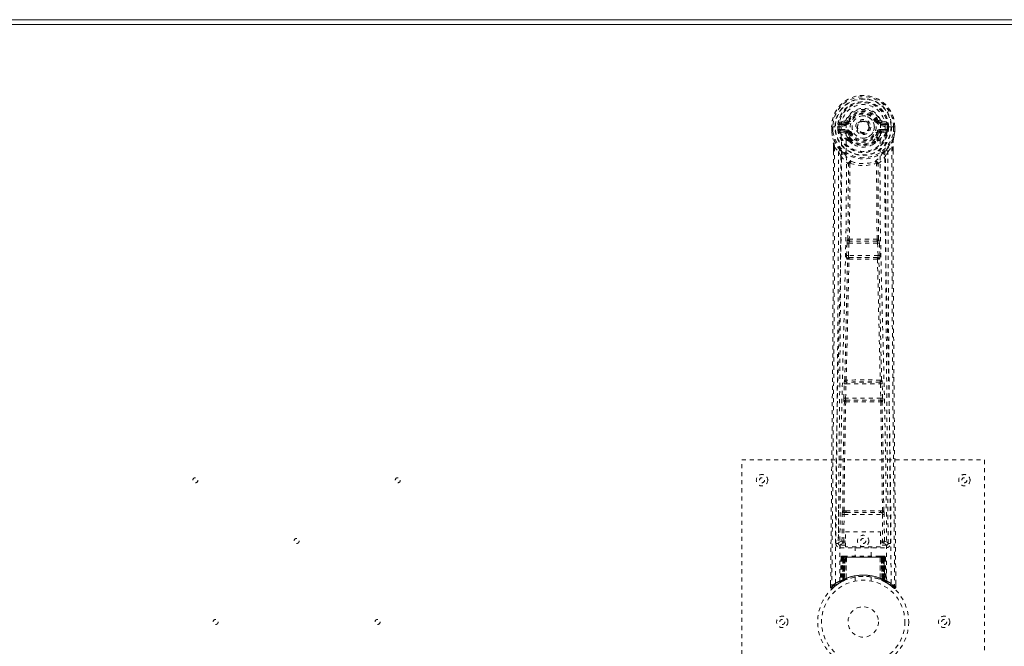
# Model space of a CAD drawing. Header units: inches. Extents: x 23.7 to 107.2, y 42 to 71.8.
# Tile 4 of 6: x 58.6 to 82.9, y 56.3 to 71.8. Entities that reach past the tile are written whole.
import ezdxf

# ---------------------------------------------------------------- set-up
doc = ezdxf.new("R2010")
doc.units = ezdxf.units.IN
doc.header["$MEASUREMENT"] = 0
doc.linetypes.add('SLD-Dashed', pattern=[0.075, 0.05, -0.025])
doc.linetypes.add('SLD-Solid', pattern=[0])

msp = doc.modelspace()

# ---------------------------------------------------------------- linework, layer by layer
at = {"color": 7, "linetype": 'SLD-Solid', "lineweight": 15}
for p, q in [((23.674, 71.772), (107.174, 71.772)), ((107.056, 71.653), (23.793, 71.653)), ((23.793, 71.653), (107.056, 71.653))]:
    msp.add_line(p, q, dxfattribs=at)
at = {"color": 7, "linetype": 'SLD-Dashed', "lineweight": 0}
for p, q in [((78.645, 69.128), (78.645, 69.011)), ((78.649, 69.128), (78.645, 69.128)), ((78.646, 69.128), (78.646, 69.011)), ((78.702, 69.127), (78.649, 69.128)), ((78.674, 69.127), (78.675, 69.011)), ((78.725, 69.127), (78.702, 69.127)), ((78.731, 69.127), (78.725, 69.127)), ((78.881, 69.127), (78.731, 69.127)), ((78.796, 69.054), (78.796, 69.126)), ((78.831, 69.126), (78.826, 69.126)), ((78.826, 69.126), (78.826, 69.055)), ((78.831, 69.049), (78.831, 69.126)), ((78.968, 69.271), (78.849, 69.248)), ((78.879, 69.212), (78.996, 69.232)), ((78.879, 69.212), (78.879, 69.182)), ((78.996, 69.212), (78.879, 69.212)), ((78.996, 69.182), (78.879, 69.182)), ((78.996, 69.232), (78.996, 69.212)), ((78.996, 69.182), (78.996, 69.212)), ((79.001, 69.298), (79.056, 69.275)), ((79.051, 69.267), (79.056, 69.275)), ((79.056, 69.275), (79.078, 69.266)), ((79.581, 69.121), (79.58, 69.105)), ((79.581, 69.129), (79.581, 69.121)), ((79.771, 69.266), (79.793, 69.275)), ((79.793, 69.275), (79.797, 69.267)), ((79.853, 69.232), (79.97, 69.212)), ((79.853, 69.232), (79.853, 69.212)), ((79.97, 69.212), (79.853, 69.212)), ((79.853, 69.182), (79.853, 69.212)), ((79.97, 69.182), (79.853, 69.182)), ((80, 69.248), (79.881, 69.271)), ((79.968, 69.127), (79.968, 69.127)), ((80.118, 69.127), (79.968, 69.127)), ((79.97, 69.182), (79.97, 69.212)), ((80.018, 69.126), (80.023, 69.126)), ((80.018, 69.049), (80.018, 69.126)), ((80.023, 69.055), (80.023, 69.126)), ((80.053, 69.127), (80.053, 69.054)), ((80.053, 69.127), (80.053, 69.127)), ((80.124, 69.127), (80.118, 69.127)), ((80.147, 69.127), (80.124, 69.127)), ((80.2, 69.128), (80.147, 69.127)), ((80.174, 69.011), (80.174, 69.127)), ((80.204, 69.128), (80.2, 69.128)), ((80.202, 69.011), (80.203, 69.128)), ((80.204, 69.128), (80.204, 69.011)), ((78.645, 69.011), (78.645, 69.007)), ((78.796, 69.054), (78.826, 69.055)), ((78.796, 69.054), (78.796, 69.054)), ((78.826, 69.055), (78.832, 69.036)), ((78.832, 69.036), (78.831, 69.049)), ((78.838, 69.011), (78.841, 69.007)), ((78.851, 68.996), (78.841, 69.007)), ((78.851, 68.996), (78.966, 68.975)), ((78.866, 69.06), (78.866, 69.03)), ((78.866, 69.06), (78.996, 69.06)), ((78.996, 69.005), (78.866, 69.03)), ((78.866, 69.03), (78.996, 69.03)), ((78.996, 69.06), (78.996, 69.03)), ((78.996, 69.005), (78.996, 69.03)), ((79.051, 68.964), (79.044, 68.975)), ((79.078, 68.975), (79.051, 68.964)), ((79.798, 68.964), (79.771, 68.975)), ((79.805, 68.975), (79.798, 68.964)), ((79.853, 69.06), (79.853, 69.03)), ((79.853, 69.06), (79.983, 69.06)), ((79.983, 69.03), (79.853, 69.005)), ((79.853, 69.005), (79.853, 69.03)), ((79.853, 69.03), (79.983, 69.03)), ((79.883, 68.975), (79.998, 68.996)), ((79.983, 69.03), (79.983, 69.06)), ((80.008, 69.007), (79.998, 68.996)), ((79.998, 68.996), (79.998, 68.996)), ((79.998, 68.996), (79.998, 68.996)), ((80.008, 69.007), (80.011, 69.011)), ((80.023, 69.055), (80.017, 69.036)), ((80.017, 69.036), (80.018, 69.049)), ((80.053, 69.054), (80.053, 69.054)), ((80.204, 69.007), (80.204, 69.011)), ((78.688, 68.628), (78.688, 68.527)), ((78.689, 68.628), (78.689, 68.526)), ((78.717, 68.627), (78.814, 68.512)), ((79.053, 68.815), (79.053, 68.837)), ((79.072, 68.77), (79.06, 68.787)), ((79.076, 68.842), (79.077, 68.82)), ((79.772, 68.82), (79.773, 68.842)), ((79.789, 68.787), (79.777, 68.77)), ((79.796, 68.815), (79.796, 68.837)), ((80.035, 68.512), (80.131, 68.627)), ((80.16, 68.539), (80.16, 68.628)), ((80.161, 68.628), (80.161, 68.539)), ((78.873, 68.399), (78.814, 68.512)), ((80.035, 68.512), (79.976, 68.399)), ((79.014, 65.947), (79.026, 66.256)), ((79.026, 66.256), (79.028, 66.289)), ((79.045, 66.346), (79.044, 66.346)), ((79.058, 65.945), (79.07, 66.254)), ((79.07, 66.254), (79.779, 66.254)), ((79.089, 66.299), (79.09, 66.299)), ((79.76, 66.299), (79.089, 66.299)), ((79.759, 66.299), (79.76, 66.299)), ((79.779, 66.254), (79.791, 65.945)), ((79.804, 66.346), (79.804, 66.346)), ((79.823, 66.256), (79.82, 66.289)), ((79.835, 65.947), (79.823, 66.256)), ((79.791, 65.945), (79.058, 65.945)), ((79.037, 65.853), (79.024, 65.857)), ((79.081, 65.896), (79.068, 65.9)), ((79.068, 65.9), (79.78, 65.9)), ((79.78, 65.9), (79.768, 65.896)), ((79.812, 65.853), (79.825, 65.857)), ((78.944, 62.425), (78.955, 62.777)), ((78.969, 62.867), (78.969, 62.867)), ((78.989, 62.423), (79, 62.776)), ((79, 62.776), (79.849, 62.776)), ((79.013, 62.821), (79.014, 62.821)), ((79.836, 62.821), (79.013, 62.821)), ((79.835, 62.821), (79.836, 62.821)), ((79.849, 62.776), (79.86, 62.423)), ((79.88, 62.867), (79.88, 62.867)), ((79.904, 62.425), (79.894, 62.777)), ((78.952, 62.335), (78.958, 62.332)), ((79.86, 62.423), (78.989, 62.423)), ((79.002, 62.376), (78.996, 62.378)), ((78.996, 62.378), (79.852, 62.378)), ((79.852, 62.378), (79.847, 62.376)), ((79.891, 62.332), (79.897, 62.335)), ((76.424, 60.897), (82.424, 60.897)), ((76.424, 52.897), (76.424, 60.897)), ((82.424, 60.897), (82.424, 52.897)), ((78.816, 59.654), (78.808, 58.84)), ((78.999, 59.644), (78.95, 59.643)), ((79.899, 59.643), (79.85, 59.644)), ((80.041, 58.84), (80.033, 59.654)), ((78.9, 58.893), (78.907, 59.554)), ((78.945, 58.893), (78.952, 59.553)), ((78.952, 59.553), (79.897, 59.553)), ((78.961, 59.597), (79.008, 59.597)), ((79.008, 59.597), (79.84, 59.597)), ((79.84, 59.597), (79.888, 59.597)), ((79.897, 59.553), (79.904, 58.893)), ((79.949, 58.893), (79.942, 59.554)), ((78.987, 59.12), (79.848, 59.12)), ((78.987, 58.754), (78.987, 59.12)), ((79.848, 59.12), (79.848, 58.754)), ((78.945, 58.848), (78.945, 58.893)), ((78.987, 58.893), (78.945, 58.893)), ((79.848, 58.893), (79.904, 58.893)), ((79.949, 58.893), (79.904, 58.893)), ((79.904, 58.848), (79.904, 58.893)), ((78.808, 58.84), (78.808, 58.838)), ((78.808, 58.838), (78.808, 58.829)), ((78.808, 58.836), (78.811, 58.819)), ((78.853, 58.791), (78.853, 58.731)), ((78.987, 58.791), (78.853, 58.791)), ((78.853, 58.731), (79.996, 58.731)), ((78.987, 58.848), (78.945, 58.848)), ((79.848, 58.754), (78.987, 58.754)), ((79.229, 58.754), (79.229, 58.522)), ((79.619, 58.522), (79.619, 58.754)), ((79.848, 58.848), (79.904, 58.848)), ((79.996, 58.791), (79.848, 58.791)), ((79.996, 58.731), (79.996, 58.791)), ((80.038, 58.819), (80.041, 58.836)), ((80.04, 58.829), (80.041, 58.838)), ((80.041, 58.838), (80.041, 58.84)), ((78.878, 58.493), (78.857, 57.887)), ((78.891, 58.493), (78.871, 57.895)), ((78.891, 58.493), (78.878, 58.493)), ((78.91, 58.493), (78.889, 57.906)), ((78.912, 58.496), (78.89, 57.902)), ((78.909, 58.522), (78.905, 58.521)), ((78.91, 58.522), (78.91, 58.522)), ((78.976, 58.493), (78.91, 58.493)), ((78.918, 58.522), (78.917, 58.519)), ((78.917, 58.493), (78.917, 57.935)), ((78.922, 58.522), (78.918, 58.522)), ((78.931, 58.522), (78.921, 58.522)), ((78.922, 58.493), (79.927, 58.493)), ((78.922, 57.938), (78.922, 58.493)), ((78.93, 57.942), (78.931, 58.493)), ((78.935, 58.522), (78.931, 58.522)), ((78.935, 58.493), (78.935, 57.944)), ((79.914, 58.493), (78.935, 58.493)), ((79.006, 58.522), (78.94, 58.522)), ((78.949, 58.493), (78.949, 57.951)), ((78.952, 58.493), (78.949, 58.493)), ((78.952, 58.493), (79.896, 58.493)), ((78.952, 57.952), (78.952, 58.493)), ((78.957, 57.941), (78.976, 58.493)), ((78.978, 58.493), (78.959, 57.942)), ((78.976, 58.493), (78.978, 58.493)), ((79.002, 57.97), (79.006, 58.494)), ((79.008, 58.493), (79.004, 57.971)), ((79.008, 58.493), (79.006, 58.494)), ((79.84, 58.522), (79.008, 58.522)), ((79.841, 58.493), (79.008, 58.493)), ((79.842, 58.494), (79.841, 58.493)), ((79.845, 57.971), (79.841, 58.493)), ((79.842, 58.494), (79.847, 57.97)), ((79.909, 58.522), (79.843, 58.522)), ((79.871, 58.493), (79.872, 58.493)), ((79.89, 57.942), (79.871, 58.493)), ((79.939, 58.493), (79.872, 58.493)), ((79.872, 58.493), (79.892, 57.941)), ((79.9, 58.493), (79.896, 58.493)), ((79.896, 58.493), (79.896, 57.952)), ((79.9, 57.951), (79.9, 58.493)), ((79.918, 58.522), (79.914, 58.522)), ((79.914, 57.944), (79.914, 58.493)), ((79.927, 58.522), (79.918, 58.522)), ((79.918, 58.493), (79.919, 57.942)), ((79.931, 58.522), (79.926, 58.522)), ((79.927, 58.493), (79.927, 57.938)), ((79.932, 57.935), (79.932, 58.493)), ((79.959, 57.902), (79.937, 58.496)), ((79.939, 58.522), (79.939, 58.522)), ((79.939, 58.493), (79.96, 57.906)), ((79.944, 58.521), (79.94, 58.522)), ((79.957, 58.493), (79.978, 57.895)), ((79.971, 58.493), (79.957, 58.493)), ((79.971, 58.493), (79.992, 57.887)), ((78.874, 57.881), (78.94, 57.915)), ((78.889, 57.906), (78.957, 57.941)), ((78.897, 57.912), (78.902, 57.911)), ((78.917, 57.935), (78.922, 57.938)), ((78.929, 57.91), (78.917, 57.935)), ((78.929, 57.91), (78.921, 57.905)), ((78.934, 57.912), (78.922, 57.938)), ((78.934, 57.912), (78.929, 57.91)), ((78.942, 57.916), (78.93, 57.942)), ((78.961, 57.924), (78.934, 57.912)), ((78.947, 57.918), (78.935, 57.944)), ((78.94, 57.915), (78.942, 57.916)), ((78.942, 57.916), (78.947, 57.918)), ((78.961, 57.924), (78.949, 57.951)), ((78.964, 57.926), (78.952, 57.952)), ((78.959, 57.942), (78.957, 57.941)), ((79.002, 57.97), (79.004, 57.971)), ((79.004, 57.943), (79.007, 57.944)), ((79.224, 58.004), (79.224, 57.907)), ((79.624, 57.907), (79.624, 58.004)), ((79.841, 57.944), (79.844, 57.943)), ((79.845, 57.971), (79.847, 57.97)), ((79.896, 57.952), (79.885, 57.926)), ((79.888, 57.924), (79.885, 57.926)), ((79.9, 57.951), (79.888, 57.924)), ((79.892, 57.941), (79.89, 57.942)), ((79.892, 57.941), (79.96, 57.906)), ((79.914, 57.944), (79.902, 57.918)), ((79.902, 57.918), (79.906, 57.916)), ((79.919, 57.942), (79.906, 57.916)), ((79.907, 57.916), (79.908, 57.915)), ((79.908, 57.915), (79.975, 57.881)), ((79.927, 57.938), (79.914, 57.912)), ((79.92, 57.91), (79.914, 57.912)), ((79.932, 57.935), (79.92, 57.91)), ((79.927, 57.938), (79.932, 57.935)), ((78.618, 57.84), (78.618, 57.755)), ((78.618, 57.755), (78.648, 57.755)), ((78.668, 57.732), (78.769, 57.813)), ((78.778, 57.82), (78.839, 57.858)), ((78.842, 57.862), (78.856, 57.87)), ((78.857, 57.887), (78.871, 57.895)), ((79.978, 57.895), (79.992, 57.887)), ((79.993, 57.87), (80.006, 57.862)), ((80.231, 57.755), (80.23, 57.839))]:
    msp.add_line(p, q, dxfattribs=at)
at = {"color": 7, "linetype": 'SLD-Dashed', "lineweight": 0, "flags": 128}
for points in [[(78.999, 69.157), (79.004, 69.235), (79.027, 69.311), (79.066, 69.38), (79.12, 69.441), (79.186, 69.491), (79.26, 69.527), (79.341, 69.55), (79.424, 69.557), (79.508, 69.55), (79.589, 69.527), (79.663, 69.491), (79.729, 69.441), (79.783, 69.38), (79.822, 69.311), (79.845, 69.235), (79.85, 69.157)], [(78.645, 69.128), (78.645, 69.128), (78.646, 69.128), (78.648, 69.127), (78.652, 69.127), (78.656, 69.127), (78.662, 69.127), (78.668, 69.127), (78.674, 69.127)], [(78.736, 57.849), (78.742, 59.439), (78.76, 61.028), (78.791, 62.615), (78.829, 64.198), (78.858, 65.438), (78.882, 66.673), (78.892, 67.904), (78.881, 69.127)], [(78.879, 69.182), (78.856, 69.186), (78.836, 69.199)], [(78.845, 57.904), (78.852, 59.49), (78.872, 61.075), (78.905, 62.658), (78.946, 64.237), (78.977, 65.474), (79.001, 66.707), (79.011, 67.935), (78.999, 69.157)], [(79.105, 69.255), (79.1, 69.257), (79.095, 69.259), (79.09, 69.261), (79.086, 69.263), (79.083, 69.264), (79.08, 69.265), (79.078, 69.266), (79.078, 69.266)], [(79.743, 69.255), (79.749, 69.257), (79.754, 69.259), (79.759, 69.261), (79.763, 69.263), (79.766, 69.264), (79.769, 69.265), (79.77, 69.266), (79.771, 69.266)], [(80.004, 57.904), (79.997, 59.49), (79.977, 61.075), (79.944, 62.658), (79.903, 64.237), (79.872, 65.474), (79.847, 66.707), (79.838, 67.935), (79.85, 69.157)], [(80.112, 57.849), (80.107, 59.439), (80.088, 61.028), (80.058, 62.615), (80.02, 64.198), (79.99, 65.438), (79.967, 66.673), (79.957, 67.904), (79.968, 69.127)], [(80.013, 69.199), (79.993, 69.186), (79.97, 69.182)], [(80.023, 69.126), (80.027, 69.126), (80.033, 69.126), (80.043, 69.126), (80.053, 69.127)], [(80.174, 69.127), (80.181, 69.127), (80.187, 69.127), (80.192, 69.127), (80.197, 69.127), (80.201, 69.127), (80.203, 69.127), (80.204, 69.128), (80.204, 69.128)], [(78.645, 69.011), (78.658, 68.916), (78.674, 68.841)], [(78.645, 69.007), (78.646, 69.007), (78.648, 69.007), (78.651, 69.007), (78.655, 69.008), (78.659, 69.009), (78.664, 69.009), (78.669, 69.01), (78.675, 69.011)], [(78.675, 69.011), (78.668, 69.011), (78.662, 69.011), (78.657, 69.011), (78.652, 69.011), (78.648, 69.011), (78.646, 69.011), (78.645, 69.011), (78.645, 69.011)], [(78.645, 69.007), (78.657, 68.918), (78.676, 68.83)], [(78.826, 69.055), (78.826, 69.055), (78.826, 69.055)], [(78.831, 69.049), (78.848, 69.057), (78.866, 69.06)], [(78.994, 68.953), (78.98, 68.97), (78.966, 68.975)], [(79.053, 68.837), (79.022, 68.888), (78.994, 68.953)], [(79.051, 68.964), (79.077, 68.903), (79.105, 68.856)], [(79.105, 68.987), (79.1, 68.984), (79.095, 68.982), (79.09, 68.98), (79.086, 68.979), (79.083, 68.977), (79.08, 68.976), (79.078, 68.975), (79.078, 68.975)], [(79.743, 68.987), (79.749, 68.984), (79.754, 68.982), (79.759, 68.98), (79.763, 68.979), (79.766, 68.977), (79.769, 68.976), (79.77, 68.975), (79.771, 68.975)], [(79.796, 68.837), (79.827, 68.888), (79.855, 68.953)], [(79.855, 68.953), (79.869, 68.97), (79.883, 68.975)], [(79.983, 69.06), (80.001, 69.057), (80.018, 69.049)], [(80.053, 69.054), (80.042, 69.054), (80.033, 69.055), (80.026, 69.055), (80.023, 69.055)], [(80.023, 69.055), (80.023, 69.055), (80.023, 69.055)], [(80.173, 68.83), (80.19, 68.908), (80.204, 69.007)], [(80.204, 69.011), (80.204, 69.011), (80.203, 69.011), (80.2, 69.011), (80.197, 69.011), (80.192, 69.011), (80.186, 69.011), (80.18, 69.011), (80.174, 69.011)], [(80.204, 69.007), (80.203, 69.007), (80.201, 69.007), (80.198, 69.007), (80.194, 69.008), (80.19, 69.009), (80.185, 69.009), (80.179, 69.01), (80.174, 69.011)], [(80.204, 69.011), (80.191, 68.916), (80.175, 68.841)], [(78.717, 68.627), (78.719, 67.813), (78.718, 66.964), (78.716, 66.081), (78.712, 65.278), (78.709, 64.761), (78.706, 64.219), (78.701, 63.652), (78.697, 63.089), (78.693, 62.601), (78.687, 61.954), (78.681, 61.266), (78.674, 60.537), (78.667, 59.86), (78.648, 57.755)], [(78.674, 68.841), (78.674, 68.835), (78.676, 68.83)], [(78.856, 68.552), (78.755, 68.675), (78.676, 68.83)], [(78.688, 68.628), (78.687, 68.628), (78.688, 68.628), (78.691, 68.628), (78.695, 68.627), (78.7, 68.627), (78.705, 68.627), (78.711, 68.627), (78.717, 68.627)], [(79.072, 68.77), (79.147, 68.71), (79.197, 68.684)], [(79.652, 68.684), (79.702, 68.71), (79.777, 68.77)], [(79.993, 68.552), (80.094, 68.675), (80.173, 68.83)], [(80.131, 68.627), (80.13, 67.889), (80.131, 67.108), (80.133, 66.285), (80.136, 65.42), (80.141, 64.623), (80.146, 63.794), (80.148, 63.603), (80.149, 63.411), (80.151, 63.217), (80.152, 63.083), (80.153, 62.954), (80.154, 62.818), (80.155, 62.677), (80.159, 62.223), (80.164, 61.719), (80.169, 61.163), (80.172, 60.812), (80.176, 60.44), (80.18, 60.037), (80.184, 59.661), (80.188, 59.171), (80.192, 58.735), (80.196, 58.354), (80.199, 58.027), (80.201, 57.755)], [(80.131, 68.627), (80.137, 68.627), (80.143, 68.627), (80.149, 68.627), (80.154, 68.627), (80.158, 68.628), (80.161, 68.628), (80.161, 68.628), (80.161, 68.628)], [(80.173, 68.83), (80.175, 68.835), (80.175, 68.841)], [(78.688, 68.527), (78.685, 65.91), (78.668, 63.194), (78.643, 60.472), (78.618, 57.755)], [(78.814, 68.512), (78.814, 67.771), (78.812, 66.999), (78.81, 66.196), (78.806, 65.43), (78.801, 64.655), (78.795, 63.879), (78.788, 63.123), (78.782, 62.398), (78.776, 61.722), (78.768, 60.966), (78.761, 60.256), (78.755, 59.559), (78.748, 58.837)], [(78.873, 68.399), (78.864, 65.213), (78.838, 62.025), (78.808, 58.836)], [(78.873, 68.399), (78.957, 68.301), (79.055, 68.215)], [(78.951, 68.464), (78.96, 68.455), (78.966, 68.449)], [(79.794, 68.215), (79.892, 68.301), (79.976, 68.399)], [(79.883, 68.449), (79.888, 68.455), (79.898, 68.464)], [(80.041, 58.836), (80.01, 62.025), (79.985, 65.213), (79.976, 68.399)], [(80.101, 58.837), (80.098, 59.213), (80.093, 59.642), (80.089, 60.111), (80.085, 60.536), (80.083, 60.759), (80.08, 60.981), (80.078, 61.204), (80.076, 61.456), (80.073, 61.711), (80.071, 61.959), (80.066, 62.462), (80.062, 62.93), (80.058, 63.362), (80.055, 63.785), (80.051, 64.275), (80.045, 65.115), (80.04, 65.964), (80.037, 66.841), (80.035, 67.695), (80.035, 68.512)], [(80.161, 68.539), (80.164, 65.911), (80.181, 63.193), (80.206, 60.474), (80.231, 57.755)], [(79.045, 66.346), (79.056, 67.278), (79.057, 68.207)], [(79.103, 68.224), (79.098, 68.233), (79.091, 68.24), (79.083, 68.244), (79.075, 68.244), (79.067, 68.241), (79.061, 68.234), (79.057, 68.226), (79.055, 68.215)], [(79.093, 68.213), (79.092, 67.284), (79.081, 66.351)], [(79.103, 68.224), (79.096, 68.22), (79.093, 68.217), (79.093, 68.215), (79.093, 68.213)], [(79.794, 68.215), (79.792, 68.226), (79.788, 68.234), (79.782, 68.241), (79.774, 68.244), (79.766, 68.244), (79.758, 68.24), (79.751, 68.233), (79.746, 68.224)], [(79.756, 68.213), (79.756, 68.215), (79.755, 68.217), (79.753, 68.22), (79.746, 68.224)], [(79.768, 66.351), (79.757, 67.284), (79.756, 68.213)], [(79.804, 66.346), (79.793, 67.278), (79.792, 68.207)], [(79.026, 66.256), (79.031, 66.256), (79.041, 66.255), (79.055, 66.255), (79.07, 66.254)], [(79.07, 66.254), (79.071, 66.263), (79.073, 66.271), (79.077, 66.285), (79.083, 66.295), (79.086, 66.298), (79.088, 66.299), (79.089, 66.299)], [(79.779, 66.254), (79.786, 66.254), (79.794, 66.255), (79.801, 66.255), (79.808, 66.255), (79.813, 66.255), (79.818, 66.256), (79.821, 66.256), (79.823, 66.256)], [(79.014, 65.947), (79.016, 65.947), (79.019, 65.947), (79.024, 65.947), (79.029, 65.946), (79.036, 65.946), (79.043, 65.946), (79.05, 65.946), (79.058, 65.945)], [(79.068, 65.9), (79.063, 65.904), (79.06, 65.914), (79.058, 65.928), (79.058, 65.937), (79.058, 65.945)], [(79.791, 65.945), (79.791, 65.937), (79.791, 65.928), (79.789, 65.914), (79.785, 65.904), (79.78, 65.9)], [(79.791, 65.945), (79.798, 65.946), (79.806, 65.946), (79.813, 65.946), (79.82, 65.946), (79.825, 65.947), (79.83, 65.947), (79.833, 65.947), (79.835, 65.947)], [(78.969, 62.867), (79.004, 64.363), (79.037, 65.853)], [(79.003, 62.87), (79.039, 64.366), (79.072, 65.858)], [(79.776, 65.858), (79.81, 64.366), (79.845, 62.87)], [(79.88, 62.867), (79.845, 64.363), (79.812, 65.853)], [(78.955, 62.777), (78.957, 62.811), (78.957, 62.813)], [(78.955, 62.777), (78.957, 62.777), (78.96, 62.777), (78.964, 62.777), (78.97, 62.777), (78.977, 62.777), (78.984, 62.776), (78.992, 62.776), (79, 62.776)], [(78.974, 62.848), (78.972, 62.85), (78.969, 62.867)], [(79.849, 62.776), (79.857, 62.776), (79.865, 62.776), (79.872, 62.777), (79.879, 62.777), (79.884, 62.777), (79.889, 62.777), (79.892, 62.777), (79.894, 62.777)], [(79.894, 62.777), (79.892, 62.811), (79.892, 62.813)], [(78.917, 59.642), (78.933, 60.988), (78.958, 62.332)], [(78.944, 62.425), (78.946, 62.425), (78.949, 62.424), (78.954, 62.424), (78.959, 62.424), (78.966, 62.424), (78.973, 62.424), (78.981, 62.424), (78.989, 62.423)], [(78.95, 59.643), (78.966, 60.99), (78.991, 62.335)], [(79.857, 62.335), (79.882, 60.99), (79.899, 59.643)], [(79.86, 62.423), (79.868, 62.424), (79.876, 62.424), (79.883, 62.424), (79.89, 62.424), (79.895, 62.424), (79.9, 62.424), (79.903, 62.425), (79.904, 62.425)], [(79.932, 59.642), (79.916, 60.988), (79.891, 62.332)], [(78.961, 59.597), (78.944, 59.601), (78.933, 59.608)], [(78.999, 59.644), (79.21, 59.644), (79.424, 59.644), (79.639, 59.644), (79.85, 59.644)], [(78.907, 59.554), (78.912, 59.554), (78.922, 59.553), (78.936, 59.553), (78.952, 59.553)], [(79.008, 59.597), (79.213, 59.597), (79.419, 59.597), (79.63, 59.597), (79.84, 59.597)], [(79.897, 59.553), (79.912, 59.553), (79.927, 59.553), (79.937, 59.554), (79.942, 59.554)], [(78.9, 58.893), (78.831, 58.865), (78.81, 58.839)], [(78.9, 58.893), (78.905, 58.893), (78.915, 58.893), (78.929, 58.893), (78.945, 58.893)], [(80.041, 58.836), (80.018, 58.865), (79.949, 58.893)], [(78.853, 58.791), (78.876, 58.819), (78.945, 58.848)], [(79.904, 58.848), (79.973, 58.819), (79.996, 58.791)], [(78.878, 58.493), (78.881, 58.493), (78.889, 58.493), (78.902, 58.493), (78.917, 58.493)], [(78.931, 58.493), (78.916, 58.493), (78.903, 58.493), (78.895, 58.493), (78.891, 58.493)], [(78.91, 58.493), (78.91, 58.493), (78.912, 58.493), (78.915, 58.493), (78.92, 58.493), (78.926, 58.493), (78.933, 58.493), (78.941, 58.493), (78.949, 58.493)], [(78.931, 58.52), (78.927, 58.521), (78.925, 58.521), (78.923, 58.522), (78.923, 58.522)], [(78.988, 58.512), (78.981, 58.502), (78.978, 58.493)], [(79.006, 58.494), (78.992, 58.508), (78.988, 58.512)], [(79.842, 58.494), (79.857, 58.508), (79.861, 58.512)], [(79.871, 58.493), (79.868, 58.502), (79.861, 58.512)], [(79.9, 58.493), (79.908, 58.493), (79.916, 58.493), (79.923, 58.493), (79.929, 58.493), (79.933, 58.493), (79.937, 58.493), (79.939, 58.493), (79.939, 58.493)], [(79.91, 58.521), (79.909, 58.522), (79.908, 58.522)], [(79.925, 58.522), (79.925, 58.522), (79.924, 58.521), (79.922, 58.521), (79.918, 58.52)], [(79.957, 58.493), (79.954, 58.493), (79.945, 58.493), (79.933, 58.493), (79.918, 58.493)], [(79.932, 58.493), (79.947, 58.493), (79.96, 58.493), (79.968, 58.493), (79.971, 58.493)], [(79.939, 58.492), (79.938, 58.499), (79.937, 58.501)], [(79.958, 57.89), (79.952, 57.893), (79.92, 57.91)], [(79.961, 57.898), (79.96, 57.904), (79.96, 57.906)], [(78.621, 57.755), (78.622, 57.747), (78.626, 57.74), (78.631, 57.733), (78.637, 57.728), (78.645, 57.726), (78.652, 57.725), (78.659, 57.727), (78.666, 57.731)], [(79.998, 57.87), (79.992, 57.881), (79.987, 57.894)], [(79.992, 57.881), (79.991, 57.887), (79.991, 57.888)], [(80.201, 57.755), (80.194, 57.746), (80.187, 57.739), (80.183, 57.734), (80.181, 57.732)], [(80.183, 57.735), (80.19, 57.731), (80.198, 57.729), (80.206, 57.728), (80.214, 57.73), (80.221, 57.733), (80.226, 57.738), (80.23, 57.745), (80.231, 57.753)], [(80.231, 57.755), (80.231, 57.755), (80.229, 57.755), (80.222, 57.755), (80.213, 57.755), (80.207, 57.755), (80.201, 57.755)]]:
    msp.add_lwpolyline(points, dxfattribs=at)
at = {"color": 7, "linetype": 'SLD-Dashed', "lineweight": 0}
for centre, radius in [((79.424, 69.121), 0.7), ((79.424, 69.121), 0.69), ((79.424, 69.121), 0.623), ((79.424, 69.121), 0.32), ((79.424, 69.121), 0.275), ((79.424, 69.121), 0.187), ((79.424, 69.121), 0.157), ((79.424, 69.121), 0.142), ((79.424, 69.121), 0.14), ((79.424, 69.121), 0.138), ((62.924, 60.397), 0.0625), ((67.924, 60.397), 0.0625), ((76.924, 60.397), 0.141), ((76.924, 60.397), 0.0625), ((81.924, 60.397), 0.141), ((81.924, 60.397), 0.0625), ((65.424, 58.897), 0.0625), ((79.424, 58.897), 0.141), ((79.424, 58.897), 0.0625), ((79.424, 56.897), 1.125), ((79.424, 56.897), 1.03), ((79.424, 56.897), 0.376), ((63.424, 56.897), 0.0625), ((67.424, 56.897), 0.0625), ((77.424, 56.897), 0.141), ((77.424, 56.897), 0.0625), ((81.424, 56.897), 0.141), ((81.424, 56.897), 0.0625)]:
    msp.add_circle(centre, radius, dxfattribs=at)
for centre, radius, start, end in [((79.424, 69.121), 0.78, 0, 179.4852), ((79.424, 69.121), 0.78, 0.5288, 179.4712), ((79.424, 69.121), 0.75, 0.4562, 179.5438), ((79.424, 69.121), 0.629, 0.5444, 179.4556), ((79.424, 69.121), 0.599, 0.5443, 179.4557), ((79.424, 69.133), 0.543, 359.366, 180.634), ((79.424, 69.121), 0.459, 22.774, 157.226), ((79.424, 69.121), 0.4, 22.774, 157.226), ((79.424, 69.121), 0.376, 22.774, 157.226), ((79.424, 69.121), 0.346, 22.7741, 157.2259), ((79.424, 69.121), 0.275, 90, 270), ((79.424, 69.121), 0.275, 269.9999, 90.0001), ((78.819, 69.999), 0.872, 268.4822, 270.4289), ((79.424, 69.121), 0.593, 172.3909, 179.4476), ((79.04, 69.172), 0.206, 158.3464, 172.3379), ((78.878, 69.241), 0.0299, 167.891, 271.953), ((78.998, 68.916), 0.242, 89.7355, 118.8253), ((78.996, 69.262), 0.0301, 162.3482, 268.5764), ((78.959, 69.316), 0.0455, 281.3442, 337.4808), ((78.99, 69.303), 0.0715, 274.7859, 329.7548), ((78.996, 69.301), 0.089, 270, 337.226), ((78.996, 69.301), 0.119, 270.0002, 337.2259), ((79.853, 69.301), 0.119, 202.7747, 269.9997), ((79.853, 69.301), 0.089, 202.774, 270), ((79.278, 70.579), 1.402, 291.5618, 293.9877), ((79.859, 69.303), 0.0714, 210.3182, 265.2448), ((79.89, 69.316), 0.0455, 202.5307, 258.6463), ((79.849, 68.908), 0.249, 61.7056, 89.8623), ((79.852, 69.262), 0.0301, 271.4564, 17.6189), ((79.971, 69.241), 0.0299, 268.0458, 12.1101), ((79.809, 69.172), 0.206, 7.6607, 21.6582), ((79.424, 69.121), 0.593, 0.5524, 7.6091), ((78.675, 69.011), 0.03, 180.2178, 185.2738), ((79.424, 69.121), 0.787, 188.3239, 351.6761), ((79.424, 69.121), 0.758, 188.3239, 351.6761), ((79.424, 69.121), 0.632, 186.0642, 353.9358), ((79.424, 69.121), 0.602, 186.2697, 353.7303), ((78.915, 69.044), 0.0843, 185.4017, 202.6192), ((78.866, 68.999), 0.0305, 89.0404, 156.1703), ((79.293, 69.215), 0.497, 204.8148, 243.6296), ((79.231, 69.216), 0.439, 210.069, 246.0864), ((78.996, 68.975), 0.0299, 91.0444, 179.0059), ((79.024, 68.947), 0.031, 31.5917, 170.0522), ((78.996, 68.941), 0.119, 22.7736, 90.0003), ((78.996, 68.941), 0.089, 22.774, 90), ((78.994, 68.948), 0.0567, 28.2303, 87.978), ((79.083, 68.834), 0.0305, 43.9333, 174.3695), ((79.105, 68.818), 0.0371, 89.2778, 139.8311), ((79.424, 69.121), 0.376, 202.774, 337.226), ((79.424, 69.121), 0.346, 202.7741, 337.2259), ((79.424, 69.114), 0.411, 219.0115, 320.9885), ((79.424, 69.121), 0.157, 245.1542, 290.0596), ((79.853, 68.941), 0.119, 89.9997, 157.2258), ((79.359, 69.117), 0.465, 325.8365, 340.7959), ((79.766, 68.834), 0.0305, 5.631, 136.0662), ((79.744, 68.818), 0.0371, 40.1681, 90.7269), ((79.853, 68.941), 0.089, 90, 157.226), ((79.561, 69.211), 0.491, 296.1274, 335.5126), ((79.617, 69.217), 0.44, 293.9348, 329.902), ((79.825, 68.947), 0.031, 10.1685, 148.1943), ((79.855, 68.948), 0.0565, 91.9536, 151.5677), ((79.853, 68.975), 0.0299, 0.9946, 88.9527), ((79.983, 68.999), 0.0306, 23.8334, 90.9558), ((79.903, 69.051), 0.115, 339.6928, 352.2864), ((77.486, 68.657), 1.202, 358.6567, 8.8134), ((75.098, 67.988), 3.675, 10.0104, 13.2385), ((79.075, 68.792), 0.0505, 88.273, 115.747), ((79.075, 68.77), 0.0506, 88.2451, 115.6865), ((79.097, 68.811), 0.0444, 175.0137, 212.6939), ((79.112, 68.765), 0.0404, 127.2283, 172.6908), ((79.424, 69.132), 0.453, 219.7482, 320.251), ((79.109, 68.821), 0.0326, 181.6403, 227.8293), ((79.424, 69.158), 0.494, 226.9722, 313.0278), ((79.424, 69.102), 0.476, 241.4724, 298.5268), ((79.74, 68.821), 0.0326, 312.1618, 358.3638), ((79.737, 68.765), 0.0404, 7.3052, 52.7794), ((79.774, 68.769), 0.0506, 64.3251, 91.7432), ((79.774, 68.792), 0.0504, 64.2126, 91.7619), ((79.752, 68.811), 0.0444, 327.3986, 4.9938), ((83.752, 67.988), 3.677, 166.7626, 169.9891), ((81.363, 68.657), 1.202, 171.1868, 181.3431), ((79.276, 68.064), 0.644, 130.7402, 135.9129), ((80.399, 70.126), 2.205, 225.5693, 228.9415), ((78.934, 68.397), 0.0608, 58.031, 177.6176), ((79.693, 68.958), 0.887, 215.0291, 230.8693), ((79.156, 68.958), 0.888, 309.1312, 324.9703), ((79.915, 68.397), 0.0608, 2.3818, 121.9713), ((78.449, 70.127), 2.205, 311.0589, 314.43), ((79.573, 68.064), 0.644, 44.0886, 49.2597), ((79.115, 68.211), 0.0608, 73.457, 176.3325), ((79.043, 68.207), 0.0143, 356.6546, 32.4379), ((79.089, 68.134), 0.0794, 87.4881, 113.9502), ((79.179, 68.206), 0.0786, 126.2624, 166.6727), ((79.424, 69.134), 0.965, 250.5266, 289.4744), ((79.424, 69.062), 0.844, 249.7728, 290.2273), ((79.734, 68.211), 0.0608, 3.6684, 106.5421), ((79.67, 68.206), 0.0786, 13.3245, 53.7384), ((79.76, 68.134), 0.0795, 66.0555, 92.5069), ((79.806, 68.207), 0.0143, 147.5512, 183.3563), ((79.122, 66.293), 0.0933, 145.8678, 182.4637), ((79.089, 66.344), 0.0451, 177.8562, 268.9587), ((79.075, 66.262), 0.0889, 86.1817, 109.6202), ((79.09, 66.344), 0.0451, 177.8516, 268.9523), ((79.167, 66.339), 0.0873, 171.8093, 206.8095), ((79.424, 33.629), 32.724, 89.399, 90.6009), ((79.424, 32.918), 33.383, 89.4253, 90.5747), ((79.681, 66.339), 0.0872, 333.1874, 8.1937), ((79.758, 66.344), 0.0451, 271.0472, 2.1488), ((79.759, 66.344), 0.0451, 271.0429, 2.1422), ((79.72, 66.256), 0.0588, 357.8349, 46.6345), ((79.774, 66.263), 0.088, 70.2463, 93.9519), ((79.727, 66.293), 0.0933, 357.5355, 34.1318), ((79.177, 65.92), 0.165, 170.5922, 202.3681), ((79.672, 65.92), 0.165, 337.634, 9.4057), ((79.069, 65.855), 0.0451, 90.864, 177.5117), ((79.082, 65.851), 0.0451, 90.8964, 177.3977), ((79.066, 65.766), 0.0919, 86.0224, 108.5455), ((79.133, 65.864), 0.0607, 148.3022, 186.2242), ((79.425, 102.877), 37.021, 269.4551, 270.5446), ((79.424, 98.775), 32.881, 269.4018, 270.5982), ((79.767, 65.851), 0.0451, 2.5996, 89.1048), ((79.715, 65.864), 0.0613, 353.9421, 31.5315), ((79.783, 65.766), 0.092, 71.466, 93.9879), ((79.78, 65.855), 0.0451, 2.4883, 89.136), ((79.075, 62.817), 0.118, 154.6468, 182.0139), ((78.996, 62.745), 0.125, 86.4443, 102.236), ((79.014, 62.866), 0.0451, 178.3748, 269.3674), ((79.014, 62.864), 0.0433, 202.7746, 270.2224), ((79.062, 62.782), 0.0626, 141.5424, 185.5182), ((79.072, 62.859), 0.0697, 170.9153, 213.0659), ((79.424, 29.303), 33.57, 89.2813, 90.7188), ((79.424, 29.474), 33.35, 89.2944, 90.7056), ((79.777, 62.859), 0.0697, 326.9354, 9.0833), ((79.835, 62.866), 0.0451, 270.6354, 1.6283), ((79.835, 62.866), 0.0451, 270.631, 1.6282), ((79.787, 62.782), 0.0626, 354.4816, 38.4577), ((79.853, 62.747), 0.123, 77.6591, 93.6606), ((79.774, 62.817), 0.118, 357.9888, 25.3639), ((79.164, 62.397), 0.222, 172.882, 196.3582), ((78.997, 62.333), 0.0451, 90.5581, 178.0574), ((79.003, 62.331), 0.0451, 90.5769, 178.0303), ((78.984, 62.199), 0.136, 86.7386, 101.1122), ((79.048, 62.41), 0.0601, 166.9015, 211.4014), ((79.048, 62.342), 0.0567, 143.3831, 187.522), ((79.424, 98.466), 36.134, 269.3135, 270.6865), ((79.424, 95.405), 33.032, 269.2676, 270.7324), ((79.846, 62.331), 0.0451, 1.9697, 89.4215), ((79.801, 62.342), 0.057, 352.6139, 36.4809), ((79.801, 62.41), 0.0601, 328.6021, 13.0979), ((79.852, 62.333), 0.0451, 1.9426, 89.4419), ((79.865, 62.199), 0.136, 78.8632, 93.2831), ((79.685, 62.397), 0.222, 343.6425, 7.1173), ((79.196, 59.567), 0.289, 164.979, 182.6491), ((78.943, 59.385), 0.258, 88.4492, 95.7715), ((78.955, 59.64), 0.0384, 177.0824, 235.3608), ((79.025, 59.637), 0.0757, 175.3508, 211.8361), ((79.063, 59.633), 0.0652, 170.5401, 213.5485), ((79.786, 59.633), 0.0652, 326.4323, 9.4403), ((79.824, 59.637), 0.075, 328.0051, 4.807), ((79.886, 59.643), 0.0456, 271.9238, 359.0019), ((79.906, 59.385), 0.258, 84.2215, 91.5578), ((79.653, 59.567), 0.289, 357.3528, 15.0222), ((79.029, 59.56), 0.0773, 151.6234, 185.4647), ((79.82, 59.56), 0.0772, 354.5324, 28.3873), ((78.945, 58.893), 0.0451, 179.619, 269.5729), ((79.904, 58.893), 0.0451, 270.4265, 0.3572), ((78.79, 61.701), 2.865, 269.1596, 270.3596), ((78.853, 58.835), 0.105, 179.3641, 270.0833), ((78.853, 58.836), 0.045, 202.0116, 269.9791), ((79.996, 58.835), 0.105, 269.9142, 0.6384), ((79.996, 58.836), 0.045, 270.022, 337.9874), ((80.059, 61.706), 2.87, 269.642, 270.8399), ((78.908, 58.492), 0.03, 90.0043, 178.0067), ((78.909, 58.491), 0.0305, 110.7174, 177.6403), ((78.921, 58.492), 0.03, 113.5011, 178.0201), ((78.922, 58.49), 0.0315, 89.3085, 122.3709), ((78.94, 58.492), 0.03, 90.0617, 178.0682), ((78.945, 58.487), 0.0353, 81.81, 170.6807), ((78.939, 58.637), 0.119, 255.9038, 259.5574), ((79.33, 58.5), 0.409, 176.9314, 180.9931), ((79.785, 58.496), 0.855, 178.4249, 180.2191), ((79.358, 58.5), 0.424, 177.0412, 180.9576), ((79.391, 58.5), 0.442, 177.1634, 180.9189), ((79.397, 58.5), 0.444, 177.1775, 180.914), ((79.006, 58.492), 0.0299, 90.1878, 178.2033), ((79.009, 58.495), 0.0266, 90.801, 141.4473), ((79.84, 58.495), 0.0265, 38.3709, 89.3797), ((79.843, 58.492), 0.0299, 1.7976, 89.8136), ((79.454, 58.5), 0.442, 359.0857, 2.8366), ((79.457, 58.5), 0.442, 359.0857, 2.8366), ((79.909, 58.492), 0.03, 1.9282, 89.9396), ((79.491, 58.5), 0.424, 359.0477, 2.9629), ((79.496, 58.5), 0.423, 359.0393, 2.9666), ((79.517, 58.5), 0.41, 359.0095, 3.0568), ((79.927, 58.49), 0.0315, 57.948, 90.6853), ((79.912, 58.632), 0.113, 280.0808, 283.9964), ((79.103, 58.496), 0.829, 359.7777, 1.6286), ((79.927, 58.492), 0.03, 1.9811, 66.5646), ((79.941, 58.492), 0.03, 1.9956, 89.9934), ((79.94, 58.491), 0.0305, 2.3668, 69.3703), ((79.424, 56.896), 1.158, 47.8714, 132.1369), ((79.41, 56.663), 1.364, 114.4492, 119.5849), ((79.424, 56.865), 1.19, 60.88, 119.12), ((78.886, 57.917), 0.0429, 197.0166, 245.8201), ((79.414, 57.262), 0.837, 126.4732, 131.7427), ((79.424, 56.897), 1.127, 60.4733, 119.5267), ((79.399, 57.286), 0.806, 125.5311, 130.9237), ((78.874, 58.037), 0.137, 269.4084, 293.5138), ((78.859, 57.907), 0.0299, 299.2525, 358.1917), ((79.408, 57.28), 0.813, 124.384, 129.6334), ((78.905, 58.018), 0.109, 271.2458, 300.4825), ((79.424, 56.898), 1.155, 64.2142, 115.7858), ((79.424, 56.898), 1.155, 64.9105, 115.0895), ((78.928, 57.942), 0.0297, 295.5241, 358.5275), ((78.929, 57.942), 0.0297, 295.4486, 358.522), ((79.316, 57.13), 0.87, 113.5601, 115.4814), ((79.424, 56.898), 1.155, 65.8865, 114.1135), ((79.382, 57.343), 0.733, 121.24, 125.2435), ((78.975, 57.953), 0.031, 340.2215, 31.6885), ((79.424, 56.933), 1.12, 67.9256, 112.0744), ((78.974, 57.953), 0.0345, 344.8353, 31.0411), ((79.875, 57.953), 0.0345, 148.9572, 195.1615), ((79.874, 57.953), 0.0311, 148.3287, 199.6375), ((79.467, 57.343), 0.733, 54.7559, 58.7675), ((79.426, 56.899), 1.124, 60.7741, 65.7155), ((79.92, 57.942), 0.0297, 181.4745, 244.5548), ((79.921, 57.942), 0.0297, 181.4856, 244.4702), ((79.441, 57.28), 0.813, 50.3672, 55.6153), ((79.448, 57.284), 0.809, 49.0862, 54.459), ((79.414, 56.875), 1.154, 59.9247, 63.9568), ((79.435, 57.263), 0.836, 48.2558, 53.5283), ((79.989, 57.907), 0.0299, 181.8036, 240.7483), ((79.963, 57.917), 0.0429, 294.1727, 342.9907), ((79.438, 56.662), 1.365, 60.4178, 65.5481), ((79.423, 56.857), 1.206, 124.6785, 131.8738), ((78.648, 57.755), 0.03, 179.4697, 312.1524), ((78.704, 57.785), 0.0637, 208.6075, 235.8005), ((79.42, 56.903), 1.12, 124.6367, 132.1032), ((78.766, 57.849), 0.03, 180.2587, 304.0783), ((79.424, 56.897), 1.127, 119.5256, 124.6589), ((78.827, 57.888), 0.03, 301.0842, 358.0085), ((78.841, 57.896), 0.0299, 300.3037, 358.0943), ((79.279, 57.148), 0.837, 118.7935, 120.3493), ((79.506, 57.039), 0.964, 59.6272, 62.5155), ((79.99, 57.907), 0.03, 196.8611, 241.2521), ((80.008, 57.896), 0.0299, 181.9057, 239.6963), ((79.425, 56.897), 1.127, 55.3423, 60.4739), ((80.041, 57.924), 0.0707, 211.4585, 238.8933), ((80.022, 57.888), 0.03, 181.9823, 238.9249), ((79.426, 56.9), 1.124, 58.926, 59.8084), ((80.082, 57.849), 0.03, 235.9279, 359.7351), ((79.429, 56.902), 1.12, 47.8953, 55.3628), ((79.43, 56.862), 1.2, 48.1041, 55.3368), ((80.201, 57.755), 0.03, 227.8476, 0.5303)]:
    msp.add_arc(centre, radius, start, end, dxfattribs=at)

doc.saveas('drawing.dxf')
